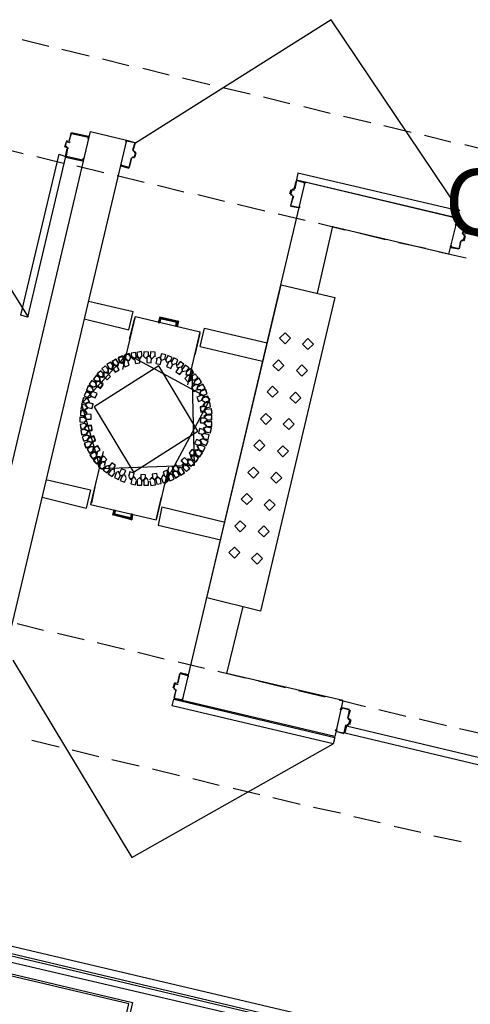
# Model space of a CAD drawing. Header units: feet. Extents: x -79 to 198, y -22 to 181.
# Tile 136 of 256: x 49 to 57, y 111 to 129. Entities that reach past the tile are written whole.
import ezdxf
from ezdxf.enums import TextEntityAlignment as Align

# ---------------------------------------------------------------- set-up
doc = ezdxf.new("R2010")
doc.units = ezdxf.units.FT
for name, color, linetype in [('A-AREA-COMUN', 252, 'CONTINUOUS'), ('A-AREA-UNIDAD', 30, 'CONTINUOUS'), ('A-LINEA', 7, 'CONTINUOUS'), ('A-LINEA-FINA', 9, 'CONTINUOUS'), ('A-NOMBRE-ESPACIO', 2, 'CONTINUOUS')]:
    doc.layers.add(name, color=color, linetype=linetype)

msp = doc.modelspace()

# ---------------------------------------------------------------- linework, layer by layer
at = {"layer": 'A-AREA-COMUN'}
msp.add_lwpolyline([(42.912, 113.4933), (58.24, 109.8844)], dxfattribs=at)
at = {"layer": 'A-AREA-UNIDAD'}
msp.add_lwpolyline([(58.16, 109.6178), (42.8, 113.2089), (42.752, 114.3644), (43.392, 117.0844), (42.48, 117.0844), (28.128, 120.5333), (27.872, 120.0178), (27.248, 119.9644), (27.792, 116.0533), (28.88, 112.5689), (29.84, 108.3733)], dxfattribs=at)
at = {"layer": 'A-LINEA'}
for p, q in [((49.16, 128.5244), (49.64, 128.4044)), ((49.88, 128.3511), (50.3733, 128.2311)), ((50.6133, 128.1778), (51.0933, 128.0578)), ((51.3467, 128.0044), (51.8267, 127.8844)), ((52.0667, 127.8311), (52.56, 127.7111)), ((52.8, 127.6578), (53.2933, 127.5378)), ((53.5333, 127.4844), (54.0133, 127.3644)), ((54.2667, 127.3111), (54.7467, 127.1911)), ((54.9867, 127.1378), (55.48, 127.0178)), ((47.0274, 127.09), (49.2642, 123.4848)), ((55.72, 126.9644), (56.2133, 126.8444)), ((48.1733, 117.4444), (50.4, 126.8578)), ((50.04, 126.8311), (50.0133, 126.6844)), ((50.36, 126.7644), (50.0533, 126.8311)), ((50.0533, 126.8178), (50.0533, 126.8178)), ((50.36, 126.7511), (50.36, 126.7511)), ((50.4, 126.8578), (51.0533, 126.6978)), ((56.4533, 126.7911), (56.9333, 126.6711)), ((48.6933, 126.5778), (49.1733, 126.4578)), ((51.0533, 126.6978), (48.8267, 117.2978)), ((49.9333, 126.5778), (49.9733, 126.5644)), ((49.9467, 126.5778), (49.9467, 126.5778)), ((50, 126.6711), (49.96, 126.6844)), ((49.9995, 126.5398), (49.9846, 126.5639)), ((50, 126.6844), (50, 126.6844)), ((50.0021, 126.6583), (50.0261, 126.6732)), ((51.0533, 126.6844), (51.0533, 126.6844)), ((51.1733, 126.5111), (51.2133, 126.6578)), ((57.1867, 126.6178), (57.6667, 126.4978)), ((49.4267, 126.4044), (49.9067, 126.2844)), ((49.9467, 126.3911), (50.2533, 126.3244)), ((49.96, 126.4044), (49.96, 126.4044)), ((51.1713, 126.3906), (51.1472, 126.3757)), ((51.16, 126.3911), (51.1867, 126.3778)), ((51.1739, 126.509), (51.1887, 126.485)), ((51.1867, 126.5111), (51.1867, 126.5111)), ((51.1867, 126.3911), (51.1867, 126.3911)), ((51.2, 126.3911), (51.2267, 126.4711)), ((50.1467, 126.2311), (50.64, 126.1111)), ((50.2533, 126.3378), (50.2533, 126.3378)), ((50.9467, 126.2444), (50.9467, 126.2444)), ((50.9467, 126.2311), (51.0933, 126.1911)), ((51.0933, 126.2044), (51.0933, 126.2044)), ((51.1067, 126.2044), (51.1467, 126.3778)), ((51.16, 126.3778), (51.16, 126.3778)), ((50.88, 126.0578), (51.3733, 125.9378)), ((51.6133, 125.8844), (52.0933, 125.7644)), ((52.0667, 116.5244), (54.2933, 125.9378)), ((54.1467, 125.9644), (54.28, 125.9378)), ((54.28, 125.9244), (54.28, 125.9244)), ((57.0533, 125.2844), (54.2933, 125.9378)), ((52.3467, 125.7111), (52.8267, 125.5911)), ((54.0133, 125.7244), (54.04, 125.8044)), ((54.0533, 125.8178), (54.08, 125.8044)), ((54.0533, 125.8044), (54.0533, 125.8044)), ((54.0533, 125.6844), (54.0533, 125.6844)), ((54.0795, 125.6732), (54.0646, 125.6972)), ((54.08, 125.8178), (54.08, 125.8178)), ((54.0821, 125.7916), (54.1061, 125.8065)), ((53.0667, 125.5378), (53.56, 125.4178)), ((54.1733, 125.4711), (54.0267, 125.4978)), ((53.8, 125.3644), (54.2933, 125.2444)), ((54.1733, 125.4844), (54.1733, 125.4844)), ((54.7867, 125.1378), (54.5067, 123.9244)), ((54.5333, 125.1911), (55.0133, 125.0711)), ((57.04, 125.1778), (57.04, 125.1778)), ((57.1467, 125.0044), (57.1867, 125.1378)), ((55.2667, 125.0178), (55.7467, 124.8978)), ((57.1472, 125.0024), (57.1621, 124.9783)), ((57.16, 125.0044), (57.16, 125.0044)), ((57.1733, 124.8711), (57.2, 124.9644)), ((55.9867, 124.8444), (56.48, 124.7378)), ((57.0933, 124.7244), (57.12, 124.8711)), ((57.1446, 124.8839), (57.1205, 124.869)), ((57.16, 124.8844), (57.16, 124.8844)), ((56.72, 124.6711), (57.2133, 124.5644)), ((56.9333, 124.7644), (56.9333, 124.7644)), ((50.36, 123.7778), (51.1733, 123.5911)), ((51.0933, 123.2578), (51.1733, 123.5911)), ((50.28, 123.4578), (51.0933, 123.2578)), ((50.9867, 122.5378), (51.2133, 123.4978)), ((51.1067, 123.0844), (51.2, 123.4711)), ((51.2133, 123.4978), (52.3867, 123.2178)), ((51.64, 123.3911), (51.6667, 123.4711)), ((51.64, 123.3911), (51.6667, 123.4711)), ((51.6667, 123.4711), (51.9733, 123.3911)), ((51.6667, 123.4711), (51.9733, 123.3911)), ((51.96, 123.3111), (51.9733, 123.3911)), ((51.96, 123.3111), (51.9733, 123.3911)), ((52.16, 122.2578), (52.3867, 123.2178)), ((52.2933, 122.8044), (52.3867, 123.1911)), ((52.3867, 122.9511), (53.52, 122.6844)), ((52.3867, 122.9511), (53.52, 122.6844)), ((50.8133, 122.6311), (50.8, 122.5644)), ((50.8667, 122.6044), (50.8133, 122.6311)), ((50.9067, 122.6711), (50.8933, 122.6044)), ((50.9067, 122.6711), (50.8933, 122.6044)), ((50.991, 122.6601), (51.0038, 122.5958)), ((50.9911, 122.6605), (51.0035, 122.5961)), ((50.9918, 122.6621), (51.0046, 122.595)), ((51.0933, 122.6844), (51.04, 122.7244)), ((51.12, 122.7511), (51.0933, 122.6844)), ((50.6267, 122.3911), (50.6267, 122.4578)), ((50.64, 122.4844), (50.64, 122.4178)), ((50.6933, 122.4844), (50.64, 122.4844)), ((50.5733, 122.4044), (50.6267, 122.3911)), ((52.16, 122.4311), (52.2267, 122.4311)), ((52.1846, 122.3139), (52.2266, 122.3678)), ((52.185, 122.314), (52.2266, 122.3683)), ((52.1862, 122.3144), (52.2265, 122.3661)), ((52.2133, 122.3378), (52.2267, 122.4044)), ((52.2933, 122.2711), (52.36, 122.2578)), ((50.4, 122.1244), (50.4533, 122.1511)), ((50.4533, 122.1511), (50.4267, 122.2044)), ((52.36, 122.2578), (52.3333, 122.1911)), ((50.32, 121.9244), (50.3733, 121.9511)), ((50.3733, 121.9511), (50.3467, 122.0044)), ((50.3467, 121.8444), (50.2933, 121.8044)), ((50.3067, 121.8844), (50.3467, 121.8444)), ((50.28, 121.6711), (50.3333, 121.6311)), ((50.3333, 121.6311), (50.28, 121.5778)), ((52.5067, 121.7244), (52.4533, 121.6844)), ((52.4533, 121.6844), (52.5067, 121.6311)), ((52.5067, 121.6044), (52.4533, 121.5644)), ((52.4533, 121.5644), (52.4933, 121.5111)), ((52.4133, 121.3511), (52.4667, 121.3778)), ((52.4933, 121.4978), (52.44, 121.4711)), ((52.44, 121.4711), (52.48, 121.4178)), ((50.32, 121.3511), (50.3733, 121.3244)), ((50.3333, 121.2444), (50.3733, 121.2978)), ((50.4, 121.2178), (50.3333, 121.2444)), ((50.3733, 121.3244), (50.3467, 121.2711)), ((52.3867, 121.2578), (52.44, 121.2844)), ((52.4133, 121.2044), (52.3867, 121.2578)), ((52.4533, 121.2978), (52.4133, 121.3511)), ((50.6267, 121.0444), (50.4, 120.0844)), ((50.44, 121.0444), (50.4533, 121.1111)), ((50.4933, 121.0311), (50.44, 121.0444)), ((50.5067, 120.9511), (50.52, 121.0178)), ((50.5067, 120.9511), (50.52, 121.0178)), ((52.3333, 121.1511), (52.4, 121.1644)), ((52.36, 121.0844), (52.3333, 121.1511)), ((50.615, 120.9749), (50.5734, 120.9206)), ((50.6134, 120.961), (50.5735, 120.909)), ((50.6271, 120.9745), (50.5869, 120.9228)), ((50.6667, 120.8578), (50.6, 120.8578)), ((50.6533, 120.7911), (50.6667, 120.8578)), ((51.8133, 120.7644), (51.5867, 119.8044)), ((51.809, 120.6288), (51.7962, 120.6931)), ((51.8217, 120.6272), (51.8083, 120.6943)), ((51.8215, 120.6268), (51.8087, 120.6939)), ((51.92, 120.6978), (51.9867, 120.6711)), ((51.9867, 120.6711), (52, 120.7378)), ((49.5867, 120.5378), (50.4, 120.3511)), ((50.4933, 120.4978), (50.4133, 120.1111)), ((51.7333, 120.6044), (51.7867, 120.5778)), ((51.8267, 120.6578), (51.8, 120.6044)), ((50.4, 120.3511), (50.32, 120.0178)), ((49.52, 120.2178), (50.32, 120.0178)), ((51.68, 120.2178), (51.5867, 119.8311)), ((50.4, 120.0844), (51.5867, 119.8044)), ((50.84, 119.9778), (50.8133, 119.8978)), ((50.84, 119.9778), (50.8133, 119.8978)), ((51.6933, 120.0444), (52.84, 119.7644)), ((50.8133, 119.8978), (51.1333, 119.8311)), ((50.8133, 119.8978), (51.1333, 119.8311)), ((51.1467, 119.9111), (51.1333, 119.8311)), ((51.1467, 119.9111), (51.1333, 119.8311)), ((53.16, 118.2311), (52.8667, 117.0178)), ((49.0667, 117.9244), (49.5467, 117.8044)), ((49.8, 117.7511), (50.28, 117.6311)), ((50.52, 117.5778), (51.0133, 117.4578)), ((51.2533, 117.4044), (51.7333, 117.2844)), ((51.9867, 117.2311), (52.4667, 117.1111)), ((52.0133, 117.0178), (51.9733, 116.8444)), ((52.1733, 116.9911), (52.0267, 117.0311)), ((52.0267, 117.0178), (52.0267, 117.0178)), ((52.16, 116.9778), (52.16, 116.9778)), ((52.7067, 117.0578), (53.2, 116.9378)), ((54.9733, 116.5244), (52.8667, 117.0178)), ((51.92, 116.8444), (51.8933, 116.7511)), ((51.9067, 116.7511), (51.9067, 116.7511)), ((51.9067, 116.7378), (51.9333, 116.7244)), ((51.9333, 116.8311), (51.9333, 116.8311)), ((51.9621, 116.8183), (51.9861, 116.8332)), ((53.44, 116.8844), (53.9333, 116.7644)), ((51.9467, 116.7111), (51.9067, 116.5778)), ((51.9333, 116.7111), (51.9333, 116.7111)), ((51.9595, 116.6998), (51.9446, 116.7239)), ((54.1733, 116.7111), (54.6533, 116.5911)), ((52.0533, 116.5378), (52.0533, 116.5378)), ((54.8267, 115.8711), (52.0667, 116.5244)), ((54.9733, 116.5244), (54.8267, 115.8711)), ((54.9067, 116.5378), (55.3867, 116.4178)), ((55.1067, 116.3511), (55.0667, 116.2044)), ((55.0672, 116.2024), (55.0821, 116.1783)), ((55.08, 116.2044), (55.08, 116.2044)), ((55.08, 116.1911), (55.1067, 116.1911)), ((55.0933, 116.3511), (55.0933, 116.3511)), ((55.6267, 116.3644), (56.12, 116.2444)), ((56.36, 116.1911), (56.8533, 116.0711)), ((55.04, 116.0711), (55.0133, 115.9378)), ((55.0646, 116.0839), (55.0405, 116.069)), ((55.08, 116.0711), (55.0533, 116.0844)), ((55.0533, 116.0711), (55.0533, 116.0711)), ((55.08, 116.0844), (55.08, 116.0844)), ((55.12, 116.1778), (55.0933, 116.0844)), ((55.1067, 116.1778), (55.1067, 116.1778)), ((57.0933, 116.0178), (57.5733, 115.9111)), ((55, 115.9378), (55, 115.9378)), ((49.3333, 115.8044), (49.8267, 115.6844)), ((50.0667, 115.6311), (50.5467, 115.5111)), ((50.7867, 115.4578), (51.28, 115.3378)), ((51.52, 115.2844), (52.0133, 115.1644)), ((52.2533, 115.1111), (52.7333, 114.9911)), ((52.9867, 114.9378), (53.4667, 114.8178)), ((53.7067, 114.7644), (54.2, 114.6444)), ((54.44, 114.5911), (54.9333, 114.4844)), ((55.1733, 114.4178), (55.6533, 114.3111)), ((55.9067, 114.2444), (56.3867, 114.1378)), ((56.6267, 114.0711), (57.12, 113.9644)), ((58.3867, 109.6578), (42.6933, 113.3644)), ((42.76, 113.4044), (58.4533, 109.6844)), ((42.6267, 113.0711), (51.16, 111.0444)), ((51.0933, 111.0178), (42.6667, 113.0044)), ((50.64, 109.0711), (51.0933, 111.0178)), ((51.16, 111.0444), (50.68, 109.0044))]:
    msp.add_line(p, q, dxfattribs=at)
for points in [[(57.0961, 125.4113), (54.7607, 128.8866), (51.2141, 126.6469)], [(50.0133, 126.6844), (50.0533, 126.8178), (50.36, 126.7511), (50.3467, 126.7244), (50.36, 126.7244), (50.3733, 126.7511)], [(49.9333, 126.5778), (49.96, 126.6711), (49.96, 126.6711)], [(49.9733, 126.5778), (49.9467, 126.5778), (49.96, 126.6711), (50, 126.6711)], [(51.04, 126.6844), (51.04, 126.6578), (51.0533, 126.6578), (51.0533, 126.6844), (51.2, 126.6578), (51.16, 126.5111)], [(51.0533, 126.6978), (51.2, 126.6578), (51.2, 126.6578)], [(49.9467, 126.4044), (49.2533, 123.4844), (49.1333, 123.5244), (49.8267, 126.4444), (49.9467, 126.4044)], [(49.9467, 126.4044), (49.9733, 126.5511), (49.9733, 126.5511)], [(50.2667, 126.3378), (50.28, 126.3644), (50.2667, 126.3644), (50.2533, 126.3378), (49.96, 126.4044), (49.9867, 126.5511)], [(51.1867, 126.4844), (51.2133, 126.4844), (51.1867, 126.3911), (51.16, 126.3911)], [(51.1867, 126.4978), (51.2133, 126.4844), (51.2133, 126.4844)], [(51.1333, 126.3778), (51.0933, 126.2044), (50.9467, 126.2444), (50.96, 126.2711), (50.9467, 126.2711), (50.9467, 126.2444)], [(54.1333, 125.9778), (57.0533, 125.2844), (57.08, 125.4178), (54.16, 126.0978), (54.1333, 125.9778)], [(54.0933, 125.8178), (54.1333, 125.9644), (54.1333, 125.9644)], [(54.2933, 125.9244), (54.28, 125.8978), (54.28, 125.9244), (54.1333, 125.9644), (54.1067, 125.8178)], [(54.08, 125.8044), (54.0533, 125.8044), (54.0267, 125.7111), (54.0533, 125.7111)], [(54.0533, 125.6978), (54.0267, 125.7111), (54.0267, 125.7111)], [(54.0667, 125.6844), (54.0267, 125.5111), (54.0267, 125.5111)], [(54.08, 125.6844), (54.0267, 125.5111), (54.1733, 125.4844), (54.1867, 125.4978), (54.1867, 125.4711)], [(57.0533, 125.2844), (56.8933, 124.6311), (54.7867, 125.1244)], [(57.0267, 125.1778), (57.0133, 125.1511), (57.0267, 125.1511), (57.04, 125.1778), (57.1733, 125.1511), (57.1467, 125.0044)], [(57.04, 125.1911), (57.1733, 125.1511), (57.1733, 125.1511)], [(57.1867, 125.1378), (60.1067, 124.4578), (60.08, 124.3244), (57.16, 125.0178), (57.1867, 125.1378)], [(57.16, 124.9778), (57.1867, 124.9778), (57.16, 124.8844), (57.1333, 124.8844)], [(57.16, 124.9911), (57.1867, 124.9778), (57.1867, 124.9778)], [(57.1067, 124.8711), (57.08, 124.7244), (56.9333, 124.7644), (56.9467, 124.7911), (56.9333, 124.7911), (56.92, 124.7644)], [(57.16, 124.8711), (57.1333, 124.8711), (57.1333, 124.8711)], [(56.9333, 124.7511), (57.08, 124.7244), (57.08, 124.7244)], [(53.8533, 124.0711), (54.8267, 123.8444), (53.48, 118.1511), (52.5067, 118.3911), (53.8533, 124.0711)], [(52.3867, 122.9511), (52.4667, 123.2844), (53.6, 123.0178)], [(54.0267, 123.1044), (53.9267, 123.2044), (53.8267, 123.1044), (53.9267, 123.0044), (54.0267, 123.1044)], [(54.44, 122.9978), (54.34, 123.0978), (54.24, 122.9978), (54.34, 122.8978), (54.44, 122.9978)], [(51.0655, 122.8161), (50.2324, 121.9156), (50.5737, 120.7372)], [(51.0655, 122.8161), (50.2324, 121.9156), (50.5737, 120.7372)], [(51.0563, 122.8177), (51.0011, 122.769), (51.0345, 122.7035)], [(51.0568, 122.831), (51.0012, 122.7828), (51.034, 122.717)], [(51.0565, 122.8177), (51.0013, 122.7702), (51.0325, 122.7045)], [(51.128, 122.7465), (51.099, 122.8253), (51.0196, 122.7979), (51.0455, 122.7179)], [(51.7479, 120.4595), (52.5656, 121.9973), (51.0655, 122.8161)], [(51.2289, 122.7629), (51.2158, 122.8459), (51.1325, 122.8345), (51.1424, 122.7511)], [(51.3361, 122.7771), (51.3216, 122.8599), (51.2386, 122.847), (51.2498, 122.7637)], [(51.4485, 122.7681), (51.4505, 122.8521), (51.3665, 122.8557), (51.3613, 122.7719)], [(51.5683, 122.7679), (51.5707, 122.8519), (51.4867, 122.8559), (51.4811, 122.7721)], [(51.7452, 122.7202), (51.7648, 122.8019), (51.6835, 122.8232), (51.6607, 122.7423)], [(50.8123, 122.6001), (50.7655, 122.6699), (50.6948, 122.6244), (50.7389, 122.5529)], [(50.8119, 122.598), (50.7676, 122.6694), (50.6954, 122.6266), (50.7368, 122.5534)], [(50.9056, 122.6534), (50.8588, 122.7232), (50.7882, 122.6778), (50.8322, 122.6062)], [(50.9052, 122.6513), (50.861, 122.7227), (50.7887, 122.6799), (50.8301, 122.6068)], [(50.9067, 122.6711), (50.8933, 122.6044), (50.8267, 122.6178)], [(50.8267, 122.6178), (50.8933, 122.5911), (50.9067, 122.6578)], [(51.009, 122.6955), (50.9767, 122.773), (50.8986, 122.7423), (50.9278, 122.6635)], [(51.0089, 122.7084), (50.9772, 122.7862), (50.8987, 122.756), (50.9274, 122.677)], [(51.0089, 122.7084), (50.9772, 122.7862), (50.8987, 122.756), (50.9274, 122.677)], [(51.0082, 122.6935), (50.9787, 122.7721), (50.8995, 122.7442), (50.9258, 122.6645)], [(51, 122.7111), (50.9867, 122.6444), (50.92, 122.6844)], [(51, 122.7111), (50.9867, 122.6444), (50.92, 122.6844)], [(51, 122.6978), (50.9733, 122.6444), (50.92, 122.6711)], [(50.92, 122.6711), (50.9733, 122.6444), (51, 122.6978)], [(50.9867, 122.6711), (51.0133, 122.7378), (51.0267, 122.7244)], [(50.9867, 122.6711), (51.0133, 122.7378), (51.0667, 122.6978)], [(50.9867, 122.6578), (51, 122.7244), (51.0267, 122.7111)], [(51.0267, 122.7111), (51.0133, 122.7244), (50.9867, 122.6578)], [(50.9911, 122.6605), (51.0229, 122.5827), (51.1013, 122.6129), (51.0726, 122.6919)], [(51.2267, 122.7644), (51.1867, 122.7111), (51.1333, 122.7511)], [(51.1978, 122.7259), (51.211, 122.6429), (51.2942, 122.6545), (51.2842, 122.7379)], [(51.2, 122.7244), (51.2267, 122.7778), (51.28, 122.7378)], [(51.2533, 122.7644), (51.2933, 122.7244), (51.3333, 122.7911)], [(51.44, 122.7778), (51.4, 122.7378), (51.36, 122.7778)], [(51.4133, 122.7511), (51.4533, 122.7911), (51.4933, 122.7511)], [(51.4181, 122.7474), (51.4163, 122.6634), (51.5002, 122.6599), (51.5053, 122.7438)], [(51.4667, 122.7778), (51.5067, 122.7244), (51.56, 122.7778)], [(51.6006, 122.7281), (51.5824, 122.646), (51.6641, 122.6263), (51.6854, 122.7075)], [(51.5867, 122.7378), (51.6533, 122.7644), (51.68, 122.7111)], [(51.6533, 122.7511), (51.68, 122.6978), (51.7333, 122.7244)], [(51.84, 122.6844), (51.7867, 122.6578), (51.76, 122.7244)], [(51.8412, 122.675), (51.8765, 122.7512), (51.801, 122.788), (51.7627, 122.7133)], [(51.8113, 122.6669), (51.7771, 122.5902), (51.8532, 122.5545), (51.8903, 122.6298)], [(51.88, 122.6311), (51.8667, 122.6978), (51.8, 122.6711)], [(51.8667, 122.6711), (51.88, 122.6178), (51.9467, 122.6444)], [(51.9488, 122.6353), (51.9829, 122.7121), (51.9068, 122.7477), (51.8697, 122.6723)], [(52.04, 122.5778), (51.9733, 122.5644), (51.96, 122.6311)], [(52.0441, 122.5654), (52.0926, 122.6341), (52.0249, 122.6838), (51.9738, 122.6172)], [(53.9067, 122.6111), (53.8067, 122.7111), (53.7067, 122.6111), (53.8067, 122.5111), (53.9067, 122.6111)], [(51.178, 120.6711), (52.3474, 121.4152), (51.6354, 122.6044), (50.466, 121.8603), (51.178, 120.6711)], [(51.6354, 122.6044), (50.466, 121.8603), (51.178, 120.6711), (52.3474, 121.4152), (51.6354, 122.6044)], [(50.64, 122.4518), (50.5805, 122.5111), (50.52, 122.4528), (50.5772, 122.3912)], [(50.64, 122.4496), (50.5827, 122.5111), (50.5201, 122.4549), (50.575, 122.3913)], [(50.6267, 122.4578), (50.64, 122.4044), (50.5733, 122.4044)], [(50.5737, 120.7372), (52.2817, 120.7971), (52.2397, 122.5383)], [(50.72, 122.5451), (50.6605, 122.6044), (50.6, 122.5461), (50.6572, 122.4845)], [(50.72, 122.543), (50.6627, 122.6044), (50.6001, 122.5483), (50.655, 122.4847)], [(50.64, 122.4178), (50.6267, 122.4844), (50.6933, 122.4844)], [(50.64, 122.4104), (50.6995, 122.3511), (50.76, 122.4095), (50.7028, 122.471)], [(50.64, 122.4126), (50.6973, 122.3512), (50.7599, 122.4073), (50.705, 122.4709)], [(50.72, 122.5511), (50.72, 122.4844), (50.6533, 122.4844)], [(50.6533, 122.4844), (50.72, 122.4711), (50.72, 122.5378)], [(50.8, 122.6044), (50.8, 122.5378), (50.7333, 122.5511)], [(50.7333, 122.5511), (50.7867, 122.5378), (50.8, 122.6044)], [(50.8, 122.5511), (50.8133, 122.6178), (50.8667, 122.6044)], [(50.801, 122.5555), (50.8478, 122.4857), (50.9185, 122.5311), (50.8745, 122.6027)], [(50.8015, 122.5576), (50.8457, 122.4862), (50.918, 122.529), (50.8766, 122.6021)], [(51.995, 122.5633), (51.9476, 122.4939), (52.0161, 122.4452), (52.0661, 122.5127)], [(52.0667, 122.5111), (52.0533, 122.5778), (51.9867, 122.5644)], [(52.0533, 122.5644), (52.0667, 122.4978), (52.12, 122.5111)], [(52.1385, 122.4989), (52.1857, 122.5684), (52.1172, 122.617), (52.0672, 122.5495)], [(52.2, 122.4311), (52.1333, 122.4311), (52.1467, 122.4978)], [(52.2067, 122.4311), (52.2667, 122.49), (52.2089, 122.5511), (52.1468, 122.4946)], [(52.2052, 122.4311), (52.2644, 122.4748), (52.2368, 122.543)], [(52.2069, 122.4311), (52.2646, 122.4755), (52.237, 122.5429)], [(52.2074, 122.4311), (52.2647, 122.4759), (52.2366, 122.5431)], [(52.2874, 122.3378), (52.3467, 122.3973), (52.2883, 122.4578), (52.2267, 122.4006)], [(52.2869, 122.3378), (52.3467, 122.3968), (52.2888, 122.4577), (52.2268, 122.4011)], [(52.2852, 122.3378), (52.3466, 122.3951), (52.2905, 122.4577), (52.2269, 122.4028)], [(54.3333, 122.5178), (54.2333, 122.6178), (54.1333, 122.5178), (54.2333, 122.4178), (54.3333, 122.5178)], [(50.4925, 122.288), (50.4242, 122.3371), (50.3739, 122.2699), (50.4401, 122.2182)], [(50.492, 122.2902), (50.4221, 122.3367), (50.3742, 122.2677), (50.4423, 122.2184)], [(50.4933, 122.2978), (50.5067, 122.2311), (50.44, 122.2178)], [(50.44, 122.2178), (50.5067, 122.2311), (50.4933, 122.2978)], [(50.5725, 122.3814), (50.5042, 122.4304), (50.4539, 122.3632), (50.5201, 122.3115)], [(50.572, 122.3835), (50.5021, 122.43), (50.4542, 122.361), (50.5223, 122.3118)], [(50.5067, 122.2578), (50.48, 122.3111), (50.5467, 122.3244)], [(50.5467, 122.3244), (50.48, 122.3244), (50.4933, 122.2578)], [(50.56, 122.3911), (50.5733, 122.3244), (50.5067, 122.3244)], [(50.5067, 122.3244), (50.5733, 122.3244), (50.56, 122.3911)], [(50.5075, 122.2409), (50.5758, 122.1918), (50.6261, 122.259), (50.5599, 122.3107)], [(50.508, 122.2521), (50.5779, 122.2055), (50.6258, 122.2745), (50.5577, 122.3238)], [(52.1664, 122.4311), (52.1067, 122.372), (52.1646, 122.3111), (52.2266, 122.3679)], [(52.16, 122.4311), (52.2267, 122.4311), (52.2133, 122.3644)], [(52.2, 122.4311), (52.2267, 122.4311), (52.2133, 122.3644)], [(52.2133, 122.3644), (52.2267, 122.4311), (52.2, 122.4311)], [(52.2133, 122.4311), (52.2267, 122.4311), (52.2133, 122.3644)], [(52.2267, 122.4178), (52.2133, 122.3511), (52.28, 122.3511)], [(52.28, 122.3511), (52.2133, 122.3378), (52.2267, 122.4044)], [(52.28, 122.3511), (52.2133, 122.3378), (52.2267, 122.4044)], [(52.3333, 122.2578), (52.2667, 122.2711), (52.2933, 122.3378)], [(52.2933, 122.3378), (52.2667, 122.2711), (52.3333, 122.2578)], [(52.3333, 122.1911), (52.36, 122.2578), (52.2933, 122.2711)], [(52.3423, 122.2588), (52.4121, 122.3056), (52.3667, 122.3763), (52.2951, 122.3322)], [(52.3402, 122.2592), (52.4116, 122.3035), (52.3688, 122.3758), (52.2957, 122.3344)], [(52.409, 122.1521), (52.4788, 122.1989), (52.4333, 122.2696), (52.3618, 122.2256)], [(52.4068, 122.1526), (52.4783, 122.1968), (52.4354, 122.2691), (52.3623, 122.2277)], [(50.396, 122.0994), (50.3195, 122.1342), (50.2832, 122.0584), (50.3583, 122.0206)], [(50.3952, 122.1014), (50.3175, 122.1334), (50.284, 122.0564), (50.3603, 122.0213)], [(50.436, 122.206), (50.3595, 122.2408), (50.3232, 122.1651), (50.3983, 122.1273)], [(50.4352, 122.208), (50.3575, 122.2401), (50.324, 122.163), (50.4003, 122.128)], [(50.3867, 122.0978), (50.4133, 122.0444), (50.3467, 122.0178)], [(50.3467, 122.0178), (50.4133, 122.0444), (50.3867, 122.0978)], [(50.4, 122.0578), (50.3733, 122.1244), (50.44, 122.1378)], [(50.44, 122.1378), (50.3733, 122.1244), (50.4, 122.0578)], [(50.4267, 122.2044), (50.4533, 122.1511), (50.4, 122.1244)], [(50.404, 122.0562), (50.4805, 122.0214), (50.5168, 122.0972), (50.4417, 122.1349)], [(50.4048, 122.0542), (50.4825, 122.0222), (50.516, 122.0992), (50.4397, 122.1342)], [(52.2977, 122.2568), (52.2279, 122.21), (52.2733, 122.1393), (52.3449, 122.1833)], [(52.2998, 122.2563), (52.2284, 122.2121), (52.2712, 122.1398), (52.3443, 122.1812)], [(52.4, 122.1644), (52.3333, 122.1644), (52.3467, 122.2311)], [(52.3467, 122.2311), (52.3333, 122.1778), (52.4, 122.1644)], [(52.4267, 122.0578), (52.3733, 122.0844), (52.4, 122.1511)], [(52.4, 122.1511), (52.3733, 122.0844), (52.4267, 122.0711)], [(52.4377, 122.0621), (52.5152, 122.0944), (52.4845, 122.1726), (52.4057, 122.1433)], [(52.4357, 122.0629), (52.5144, 122.0924), (52.4865, 122.1716), (52.4067, 122.1453)], [(53.8, 122.1311), (53.7, 122.2311), (53.6, 122.1311), (53.7, 122.0311), (53.8, 122.1311)], [(54.2133, 122.0244), (54.1133, 122.1244), (54.0133, 122.0244), (54.1133, 121.9244), (54.2133, 122.0244)], [(50.3507, 122.0032), (50.2689, 122.0224), (50.2481, 121.941), (50.3291, 121.9186)], [(50.3495, 122.005), (50.2671, 122.0213), (50.2492, 121.9392), (50.3309, 121.9197)], [(50.3333, 121.8578), (50.3067, 121.9111), (50.36, 121.9378)], [(50.36, 121.9378), (50.3067, 121.9111), (50.3333, 121.8578)], [(50.3467, 122.0044), (50.3733, 121.9511), (50.32, 121.9244)], [(50.3426, 121.8457), (50.4244, 121.8265), (50.4452, 121.9079), (50.3643, 121.9303)], [(50.3438, 121.8439), (50.4263, 121.8276), (50.4441, 121.9097), (50.3624, 121.9292)], [(52.4023, 122.0668), (52.3248, 122.0345), (52.3555, 121.9563), (52.4343, 121.9856)], [(52.4043, 122.066), (52.3256, 122.0365), (52.3535, 121.9573), (52.4333, 121.9836)], [(52.3867, 122.0844), (52.4533, 122.0578), (52.4267, 122.0044)], [(52.4267, 121.9911), (52.4533, 122.0578), (52.3867, 122.0844)], [(52.4667, 121.9511), (52.4133, 121.9778), (52.44, 122.0311)], [(52.44, 122.0311), (52.4133, 121.9778), (52.4667, 121.9511)], [(52.4933, 121.8578), (52.44, 121.8844), (52.48, 121.9378)], [(52.48, 121.9378), (52.44, 121.8844), (52.4933, 121.8578)], [(52.4777, 121.9421), (52.5552, 121.9744), (52.5245, 122.0526), (52.4457, 122.0233)], [(52.4757, 121.9429), (52.5544, 121.9724), (52.5265, 122.0516), (52.4467, 122.0253)], [(52.4939, 121.8408), (52.5763, 121.8574), (52.5614, 121.9401), (52.4784, 121.9268)], [(52.4921, 121.8421), (52.575, 121.8556), (52.5631, 121.9388), (52.4797, 121.9285)], [(50.3035, 121.7858), (50.2195, 121.7887), (50.215, 121.7048), (50.2987, 121.6986)], [(50.3019, 121.7874), (50.2179, 121.7872), (50.2164, 121.7032), (50.3004, 121.7001)], [(50.324, 121.8832), (50.2422, 121.9024), (50.2214, 121.821), (50.3024, 121.7986)], [(50.3228, 121.885), (50.2404, 121.9013), (50.2225, 121.8192), (50.3043, 121.7997)], [(50.2933, 121.8044), (50.3467, 121.8311), (50.32, 121.8844)], [(50.2933, 121.7911), (50.3333, 121.7511), (50.2933, 121.6978)], [(50.2933, 121.6978), (50.3333, 121.7378), (50.2933, 121.7911)], [(52.4661, 121.8614), (52.3837, 121.8448), (52.3986, 121.7622), (52.4816, 121.7755)], [(52.4679, 121.8735), (52.385, 121.86), (52.3969, 121.7768), (52.4803, 121.7871)], [(52.4533, 121.8711), (52.5067, 121.8444), (52.4667, 121.7911)], [(52.4667, 121.7911), (52.5067, 121.8311), (52.4533, 121.8711)], [(52.5067, 121.7378), (52.4533, 121.7644), (52.4933, 121.8178)], [(52.4933, 121.8178), (52.4533, 121.7778), (52.5067, 121.7378)], [(52.5206, 121.7208), (52.603, 121.7374), (52.588, 121.8201), (52.5051, 121.8068)], [(52.5188, 121.7221), (52.6017, 121.7356), (52.5898, 121.8188), (52.5064, 121.8085)], [(53.68, 121.6378), (53.58, 121.7378), (53.48, 121.6378), (53.58, 121.5378), (53.68, 121.6378)], [(50.2901, 121.6658), (50.2062, 121.6687), (50.2016, 121.5848), (50.2854, 121.5786)], [(50.2886, 121.6674), (50.2046, 121.6672), (50.2031, 121.5832), (50.287, 121.5801)], [(50.2928, 121.5547), (50.2104, 121.5382), (50.2253, 121.4555), (50.3083, 121.4688)], [(50.2946, 121.5535), (50.2116, 121.54), (50.2235, 121.4568), (50.3069, 121.4671)], [(50.32, 121.6444), (50.2667, 121.6844), (50.32, 121.7244)], [(50.32, 121.7244), (50.2667, 121.6844), (50.32, 121.6444)], [(50.28, 121.5778), (50.3333, 121.6178), (50.2933, 121.6711)], [(50.28, 121.5644), (50.3333, 121.5378), (50.2933, 121.4844)], [(50.2933, 121.4844), (50.3333, 121.5244), (50.28, 121.5644)], [(50.3232, 121.6364), (50.4072, 121.6335), (50.4117, 121.7174), (50.3279, 121.7236)], [(50.3247, 121.6349), (50.4088, 121.635), (50.4102, 121.719), (50.3263, 121.7222)], [(52.4768, 121.6525), (52.3928, 121.6554), (52.3883, 121.5715), (52.4721, 121.5653)], [(52.4753, 121.654), (52.3912, 121.6539), (52.3898, 121.5699), (52.4737, 121.5667)], [(52.5067, 121.6311), (52.4533, 121.6711), (52.5067, 121.7111)], [(52.5067, 121.5111), (52.4533, 121.5511), (52.5067, 121.6044)], [(52.48, 121.6578), (52.52, 121.6178), (52.4667, 121.5778)], [(52.4667, 121.5778), (52.52, 121.6178), (52.48, 121.6578)], [(52.5099, 121.6231), (52.5938, 121.6202), (52.5984, 121.7041), (52.5146, 121.7103)], [(52.5099, 121.5031), (52.5938, 121.5002), (52.5984, 121.5841), (52.5146, 121.5903)], [(52.5114, 121.6215), (52.5954, 121.6217), (52.5969, 121.7057), (52.513, 121.7088)], [(52.5114, 121.5015), (52.5954, 121.5017), (52.5969, 121.5857), (52.513, 121.5888)], [(54.0933, 121.5444), (53.9933, 121.6444), (53.8933, 121.5444), (53.9933, 121.4444), (54.0933, 121.5444)], [(50.3061, 121.448), (50.2237, 121.4315), (50.2386, 121.3488), (50.3216, 121.3621)], [(50.3079, 121.4468), (50.225, 121.4333), (50.2369, 121.3501), (50.3203, 121.3604)], [(50.3333, 121.4311), (50.28, 121.4578), (50.32, 121.5111)], [(50.32, 121.5111), (50.28, 121.4578), (50.3333, 121.4311)], [(50.3067, 121.4444), (50.36, 121.4178), (50.32, 121.3644)], [(50.32, 121.3644), (50.36, 121.4178), (50.3067, 121.4444)], [(50.3472, 121.4275), (50.4296, 121.444), (50.4147, 121.5267), (50.3317, 121.5134)], [(50.3454, 121.4154), (50.4284, 121.4289), (50.4165, 121.5121), (50.3331, 121.5018)], [(52.4574, 121.4432), (52.3756, 121.4624), (52.3548, 121.381), (52.4357, 121.3586)], [(52.4562, 121.445), (52.3737, 121.4613), (52.3559, 121.3792), (52.4376, 121.3597)], [(52.4667, 121.3778), (52.4133, 121.3511), (52.4533, 121.2978)], [(52.4267, 121.3644), (52.4933, 121.3911), (52.4533, 121.4444)], [(52.48, 121.4044), (52.44, 121.4578), (52.4933, 121.4978)], [(52.4533, 121.4444), (52.4933, 121.3911), (52.44, 121.3644)], [(52.4893, 121.4057), (52.5711, 121.3865), (52.5919, 121.4679), (52.5109, 121.4903)], [(52.4905, 121.4039), (52.5729, 121.3876), (52.5908, 121.4697), (52.5091, 121.4892)], [(50.3223, 121.3468), (50.2448, 121.3145), (50.2755, 121.2363), (50.3543, 121.2656)], [(50.3243, 121.346), (50.2456, 121.3165), (50.2735, 121.2373), (50.3533, 121.2636)], [(50.3623, 121.2268), (50.2848, 121.1945), (50.3155, 121.1163), (50.3943, 121.1456)], [(50.3643, 121.226), (50.2856, 121.1965), (50.3135, 121.1173), (50.3933, 121.1436)], [(50.3467, 121.2711), (50.3867, 121.3244), (50.32, 121.3511)], [(50.3733, 121.2978), (50.3333, 121.2444), (50.4, 121.2178)], [(50.36, 121.2311), (50.4267, 121.2178), (50.3867, 121.1511)], [(50.3867, 121.1511), (50.4267, 121.2044), (50.36, 121.2311)], [(50.411, 121.2221), (50.4886, 121.2544), (50.4578, 121.3326), (50.379, 121.3033)], [(50.409, 121.2096), (50.4877, 121.239), (50.4598, 121.3183), (50.38, 121.2919)], [(52.396, 121.2327), (52.3195, 121.2675), (52.2832, 121.1917), (52.3583, 121.154)], [(52.3952, 121.2347), (52.3175, 121.2667), (52.284, 121.1897), (52.3603, 121.1547)], [(52.3867, 121.2444), (52.4133, 121.1778), (52.36, 121.1644)], [(52.36, 121.1644), (52.4133, 121.1778), (52.3867, 121.2444)], [(52.44, 121.2844), (52.3867, 121.2578), (52.4133, 121.2044)], [(52.4173, 121.1895), (52.4938, 121.1547), (52.5301, 121.2305), (52.4551, 121.2683)], [(52.4182, 121.1875), (52.4959, 121.1555), (52.5294, 121.2325), (52.453, 121.2676)], [(52.4493, 121.2857), (52.5311, 121.2665), (52.5519, 121.3479), (52.4709, 121.3703)], [(52.4505, 121.2839), (52.5329, 121.2676), (52.5508, 121.3497), (52.4691, 121.3692)], [(53.56, 121.1578), (53.46, 121.2578), (53.36, 121.1578), (53.46, 121.0578), (53.56, 121.1578)], [(50.4044, 121.1368), (50.3346, 121.09), (50.38, 121.0193), (50.4516, 121.0633)], [(50.4065, 121.1363), (50.3351, 121.0921), (50.3779, 121.0198), (50.451, 121.0612)], [(50.4577, 121.0301), (50.3879, 120.9833), (50.4333, 120.9126), (50.5049, 120.9566)], [(50.4598, 121.0297), (50.3884, 120.9854), (50.4312, 120.9131), (50.5043, 120.9545)], [(50.4, 121.1378), (50.4533, 121.1378), (50.44, 121.0711)], [(50.44, 121.0711), (50.4667, 121.1244), (50.4, 121.1378)], [(50.4533, 121.1111), (50.44, 121.0444), (50.4933, 121.0311)], [(50.4533, 121.0444), (50.52, 121.0311), (50.5067, 120.9644)], [(50.5067, 120.9644), (50.52, 121.0311), (50.4533, 121.0444)], [(50.5023, 121.0321), (50.5721, 121.0789), (50.5267, 121.1496), (50.4551, 121.1056)], [(50.5002, 121.0326), (50.5716, 121.0768), (50.5288, 121.1491), (50.4557, 121.1077)], [(52.3058, 121.0347), (52.2376, 121.0838), (52.1872, 121.0165), (52.2534, 120.9648)], [(52.3054, 121.0368), (52.2354, 121.0834), (52.1875, 121.0144), (52.2556, 120.9651)], [(52.2933, 121.0444), (52.3067, 120.9911), (52.24, 120.9778)], [(52.24, 120.9778), (52.3067, 120.9778), (52.2933, 121.0444)], [(52.3067, 121.0044), (52.28, 121.0711), (52.3467, 121.0711)], [(52.36, 121.0844), (52.2933, 121.0711), (52.3067, 121.0044)], [(52.3075, 121.0009), (52.3758, 120.9518), (52.4261, 121.019), (52.3599, 121.0707)], [(52.308, 120.9987), (52.3779, 120.9522), (52.4258, 121.0212), (52.3577, 121.0704)], [(52.4, 121.1778), (52.3333, 121.1511), (52.36, 121.0978)], [(52.364, 121.0829), (52.4405, 121.048), (52.4768, 121.1238), (52.4017, 121.1616)], [(52.3648, 121.0808), (52.4425, 121.0488), (52.476, 121.1259), (52.3997, 121.1609)], [(53.9867, 121.0511), (53.8867, 121.1511), (53.7867, 121.0511), (53.8867, 120.9511), (53.9867, 121.0511)], [(50.5126, 120.9511), (50.4533, 120.8916), (50.5117, 120.8311), (50.5733, 120.8883)], [(50.5148, 120.9511), (50.4534, 120.8938), (50.5095, 120.8312), (50.5731, 120.8861)], [(50.5143, 120.9378), (50.4534, 120.88), (50.51, 120.8179), (50.5732, 120.8732)], [(50.5143, 120.9378), (50.4534, 120.88), (50.51, 120.8179), (50.5732, 120.8732)], [(50.5067, 120.9511), (50.5733, 120.9511), (50.5733, 120.8844)], [(50.5733, 120.8844), (50.5733, 120.9511), (50.5067, 120.9511)], [(50.5733, 120.8711), (50.5733, 120.9378), (50.5067, 120.9378)], [(50.5733, 120.8711), (50.5733, 120.9378), (50.5067, 120.9378)], [(50.5926, 120.8578), (50.5353, 120.813), (50.5634, 120.7458)], [(50.5943, 120.8444), (50.5355, 120.8003), (50.5636, 120.7323)], [(50.5948, 120.8578), (50.5356, 120.8141), (50.5632, 120.7459)], [(50.6056, 120.8444), (50.5467, 120.7846), (50.6054, 120.7245), (50.6666, 120.782)], [(50.5733, 120.9244), (50.56, 120.8578), (50.5867, 120.8578)], [(50.5733, 120.9244), (50.56, 120.8578), (50.6267, 120.8578)], [(50.5733, 120.9378), (50.5733, 120.8711), (50.5867, 120.8711)], [(50.5867, 120.8711), (50.5733, 120.8578), (50.5733, 120.9244)], [(50.6322, 120.8445), (50.6933, 120.9022), (50.6368, 120.9643), (50.5735, 120.9091)], [(50.806, 120.7258), (50.8522, 120.7959), (50.783, 120.8435), (50.734, 120.7753)], [(52.16, 120.8785), (52.1005, 120.9378), (52.04, 120.8794), (52.0972, 120.8178)], [(52.16, 120.8763), (52.1027, 120.9377), (52.0401, 120.8816), (52.095, 120.818)], [(52.16, 120.8844), (52.16, 120.8178), (52.0933, 120.8178)], [(52.0933, 120.8178), (52.16, 120.8178), (52.16, 120.8844)], [(52.2267, 120.8978), (52.16, 120.9111), (52.16, 120.8444)], [(52.16, 120.8311), (52.16, 120.8978), (52.2267, 120.8978)], [(52.16, 120.8371), (52.2195, 120.7778), (52.28, 120.8361), (52.2228, 120.8977)], [(52.16, 120.8393), (52.2173, 120.7778), (52.2799, 120.8339), (52.225, 120.8976)], [(52.2267, 120.9111), (52.2133, 120.9778), (52.28, 120.9778)], [(52.28, 120.9778), (52.2267, 120.9778), (52.2267, 120.9111)], [(52.2409, 120.9075), (52.3091, 120.8585), (52.3595, 120.9257), (52.2932, 120.9774)], [(52.2413, 120.9054), (52.3112, 120.8588), (52.3591, 120.9279), (52.2911, 120.9771)], [(50.6739, 120.7764), (50.6278, 120.7062), (50.6971, 120.6587), (50.7459, 120.727)], [(50.7333, 120.7378), (50.7333, 120.7911), (50.6667, 120.7778)], [(50.7683, 120.71), (50.7209, 120.6406), (50.7894, 120.5919), (50.8394, 120.6593)], [(50.7333, 120.7778), (50.7467, 120.7111), (50.8, 120.7244)], [(50.76, 120.7111), (50.8267, 120.7378), (50.8267, 120.6711)], [(50.9333, 120.6178), (50.9067, 120.6844), (50.8533, 120.6578)], [(51.0029, 120.6223), (51.0359, 120.6996), (50.9593, 120.7341), (50.9233, 120.6582)], [(51.1733, 120.5745), (51.1906, 120.6567), (51.1087, 120.6756), (51.0882, 120.5942)], [(51.8217, 120.6272), (51.7917, 120.7056), (51.7126, 120.6772), (51.7395, 120.5976)], [(51.999, 120.7334), (51.9522, 120.8032), (51.8815, 120.7578), (51.9255, 120.6862)], [(51.9985, 120.7313), (51.9543, 120.8027), (51.882, 120.7599), (51.9234, 120.6868)], [(51.8933, 120.6311), (51.8933, 120.6978), (51.96, 120.6844)], [(51.96, 120.6844), (51.9067, 120.6978), (51.8933, 120.6444)], [(51.8944, 120.6355), (51.9412, 120.5657), (52.0118, 120.6111), (51.9678, 120.6827)], [(51.8948, 120.6376), (51.939, 120.5662), (52.0113, 120.609), (51.9699, 120.6821)], [(52, 120.7378), (51.9867, 120.6844), (51.92, 120.6978)], [(51.9867, 120.6978), (52, 120.7644), (52.0533, 120.7511)], [(52.0667, 120.7511), (52, 120.7644), (51.9867, 120.6978)], [(51.9877, 120.6888), (52.0345, 120.619), (52.1052, 120.6645), (52.0611, 120.736)], [(51.9881, 120.6909), (52.0324, 120.6195), (52.1046, 120.6623), (52.0632, 120.7354)], [(52.08, 120.7511), (52.0667, 120.8178), (52.1333, 120.8178)], [(52.1333, 120.8178), (52.08, 120.8311), (52.08, 120.7511)], [(52.08, 120.7437), (52.1395, 120.6844), (52.2, 120.7428), (52.1428, 120.8044)], [(52.08, 120.7459), (52.1373, 120.6845), (52.1999, 120.7406), (52.145, 120.8042)], [(53.4533, 120.6644), (53.3533, 120.7644), (53.2533, 120.6644), (53.3533, 120.5644), (53.4533, 120.6644)], [(53.8667, 120.5711), (53.7667, 120.6711), (53.6667, 120.5711), (53.7667, 120.4711), (53.8667, 120.5711)], [(50.8637, 120.6532), (50.8308, 120.5759), (50.9075, 120.5415), (50.9433, 120.6175)], [(50.92, 120.6578), (50.9333, 120.6044), (51, 120.6311)], [(50.9701, 120.5998), (50.9376, 120.5223), (51.0144, 120.4883), (51.0499, 120.5644)], [(50.96, 120.6044), (51.0133, 120.6311), (51.04, 120.5778)], [(51.0933, 120.5911), (51.12, 120.5378), (51.1733, 120.5778)], [(51.1458, 120.5404), (51.13, 120.4579), (51.2122, 120.4405), (51.2312, 120.5223)], [(51.1333, 120.5511), (51.1867, 120.5911), (51.2133, 120.5378)], [(51.3333, 120.5244), (51.2933, 120.5778), (51.24, 120.5244)], [(51.2435, 120.5194), (51.2442, 120.4354), (51.3282, 120.4345), (51.3308, 120.5185)], [(51.3867, 120.5511), (51.3467, 120.5111), (51.3067, 120.5511)], [(51.3959, 120.5422), (51.3964, 120.6262), (51.3124, 120.6283), (51.3086, 120.5444)], [(51.36, 120.5244), (51.4, 120.5778), (51.44, 120.5244)], [(51.3641, 120.5201), (51.3635, 120.4361), (51.4475, 120.4338), (51.4514, 120.5177)], [(51.5467, 120.5378), (51.5067, 120.5778), (51.4667, 120.5244)], [(51.4767, 120.511), (51.4925, 120.4285), (51.5753, 120.4426), (51.5627, 120.5257)], [(51.6161, 120.5638), (51.6016, 120.6465), (51.5186, 120.6337), (51.5298, 120.5504)], [(51.6, 120.5778), (51.5733, 120.5244), (51.52, 120.5644)], [(51.5733, 120.5378), (51.6133, 120.5911), (51.6667, 120.5511)], [(51.5839, 120.5385), (51.5983, 120.4557), (51.6814, 120.4685), (51.6702, 120.5518)], [(51.76, 120.5911), (51.7067, 120.6178), (51.68, 120.5511)], [(51.6849, 120.5549), (51.7152, 120.4765), (51.7941, 120.5052), (51.7669, 120.5847)], [(51.7333, 120.6044), (51.7867, 120.5778), (51.8133, 120.6444)], [(51.7435, 120.4712), (51.7987, 120.5187), (51.7675, 120.5844)], [(51.7437, 120.4712), (51.7989, 120.5198), (51.7655, 120.5854)], [(51.7573, 120.4712), (51.8121, 120.5191), (51.7804, 120.5847)], [(51.8133, 120.6444), (51.7867, 120.5778), (51.7733, 120.5911)], [(51.7733, 120.5911), (51.7867, 120.5778), (51.8133, 120.6444)], [(51.7733, 120.5911), (51.7867, 120.5778), (51.8133, 120.6444)], [(51.7867, 120.6044), (51.8133, 120.6578), (51.8667, 120.6311)], [(51.88, 120.6311), (51.8267, 120.6578), (51.8, 120.6044)], [(51.88, 120.6311), (51.8133, 120.6578), (51.8, 120.6044)], [(51.8043, 120.5934), (51.8366, 120.5159), (51.9148, 120.5466), (51.8855, 120.6254)], [(51.805, 120.595), (51.835, 120.5165), (51.9141, 120.5451), (51.8871, 120.6247)], [(51.8052, 120.5954), (51.8346, 120.5168), (51.9139, 120.5447), (51.8875, 120.6244)], [(53.3333, 120.1844), (53.2333, 120.2844), (53.1333, 120.1844), (53.2333, 120.0844), (53.3333, 120.1844)], [(53.7467, 120.0778), (53.6467, 120.1778), (53.5467, 120.0778), (53.6467, 119.9778), (53.7467, 120.0778)], [(51.6933, 120.0444), (51.6267, 119.7111), (52.76, 119.4444)], [(53.2133, 119.6911), (53.1133, 119.7911), (53.0133, 119.6911), (53.1133, 119.5911), (53.2133, 119.6911)], [(53.64, 119.5978), (53.54, 119.6978), (53.44, 119.5978), (53.54, 119.4978), (53.64, 119.5978)], [(53.1067, 119.2111), (53.0067, 119.3111), (52.9067, 119.2111), (53.0067, 119.1111), (53.1067, 119.2111)], [(53.52, 119.1044), (53.42, 119.2044), (53.32, 119.1044), (53.42, 119.0044), (53.52, 119.1044)], [(48.9874, 117.2602), (51.1502, 113.6758), (54.8021, 115.7413)], [(51.9867, 116.8444), (52.0267, 117.0178), (52.16, 116.9778), (52.16, 116.9644), (52.1733, 116.9511), (52.1733, 116.9778)], [(51.9333, 116.7378), (51.9067, 116.7511), (51.9333, 116.8311), (51.96, 116.8311)], [(51.9333, 116.8444), (51.96, 116.8444), (51.96, 116.8444)], [(51.9067, 116.5511), (54.8267, 115.8578), (54.8, 115.7378), (51.88, 116.4311), (51.9067, 116.5511)], [(52.0667, 116.5378), (52.08, 116.5644), (52.0667, 116.5644), (52.0533, 116.5378), (51.92, 116.5644), (51.9467, 116.7111)], [(52.0533, 116.5244), (51.92, 116.5644), (51.92, 116.5644)], [(55.0667, 116.2044), (55.0933, 116.3511), (54.96, 116.3911), (54.9467, 116.3644), (54.9333, 116.3644), (54.9467, 116.3911)], [(55.0933, 116.3644), (54.96, 116.3911), (54.96, 116.3911)], [(55.0533, 116.0978), (55.08, 116.0844), (55.1067, 116.1778), (55.08, 116.1911)], [(54.84, 115.9778), (54.8533, 116.0044), (54.8667, 115.9911), (54.8533, 115.9644), (55, 115.9378), (55.0267, 116.0844)], [(55.0133, 115.9378), (57.9333, 115.2444), (57.96, 115.3644), (55.04, 116.0578), (55.0133, 115.9378)], [(55, 115.9244), (54.8533, 115.9644), (54.8533, 115.9644)]]:
    msp.add_lwpolyline(points, dxfattribs=at)
at = {"layer": 'A-LINEA-FINA'}
for points in [[(51.6533, 123.3911), (51.6533, 123.4844), (51.6267, 123.3911), (51.6533, 123.3911), (51.6533, 123.3911)], [(51.6667, 123.4578), (51.6533, 123.3911), (51.6533, 123.4844), (51.6667, 123.4578)], [(51.6667, 123.4578), (52, 123.4044), (51.6533, 123.4844), (51.6667, 123.4578), (51.6667, 123.4578)], [(51.96, 123.3911), (51.6667, 123.4578), (52, 123.4044), (51.96, 123.3911)], [(51.9467, 123.3244), (51.96, 123.3911), (51.9733, 123.3111), (51.9467, 123.3244)], [(51.96, 123.3911), (51.9733, 123.3111), (52, 123.4044), (51.96, 123.3911), (51.96, 123.3911)], [(50.8533, 119.9778), (50.8, 119.8978), (50.8267, 119.9911), (50.8533, 119.9778), (50.8533, 119.9778)], [(50.84, 119.9111), (50.8533, 119.9778), (50.8, 119.8978), (50.84, 119.9111)], [(50.84, 119.9111), (51.1467, 119.8044), (50.8, 119.8978), (50.84, 119.9111), (50.84, 119.9111)], [(51.12, 119.8444), (50.84, 119.9111), (51.1467, 119.8044), (51.12, 119.8444)], [(51.1333, 119.9111), (51.12, 119.8444), (51.16, 119.9111), (51.1333, 119.9111)], [(51.12, 119.8444), (51.16, 119.9111), (51.1467, 119.8044), (51.12, 119.8444), (51.12, 119.8444)]]:
    msp.add_lwpolyline(points, dxfattribs=at)

# ---------------------------------------------------------------- texts
at = {"layer": 'A-NOMBRE-ESPACIO'}
msp.add_text('Corredor', height=1.2, dxfattribs=at).set_placement((60, 124.9778), align=Align.CENTER)

doc.saveas('drawing.dxf')
